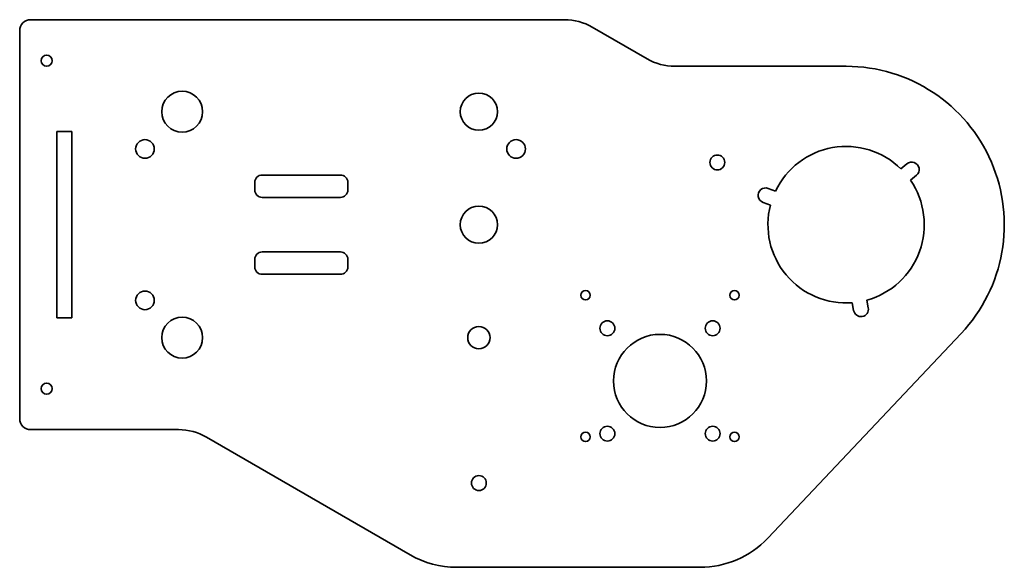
# Model space of a CAD drawing. Header units: millimetres. Extents: x -222 to 42, y -92 to 55.
import ezdxf

# ---------------------------------------------------------------- set-up
doc = ezdxf.new("R2010")
doc.units = ezdxf.units.MM
doc.layers.add('1', color=7, linetype='Continuous', true_color=0xffffff)

msp = doc.modelspace()

# ---------------------------------------------------------------- linework, layer by layer
at = {"layer": '1', "color": 252, "linetype": 'Continuous', "lineweight": 35}
for p, q in [((-75.669873, 55), (-219, 55)), ((-53.480762, 44.509619), (-68.169873, 52.990381)), ((-222, 52), (-222, -52)), ((0, 42.5), (-45.980762, 42.5)), ((-212, 25), (-212, -25)), ((-208, 25), (-212, 25)), ((-208, -25), (-208, 25)), ((14.728235, 14.969271), (16.333447, 16.316204)), ((-156.85, 13.32), (-135.85, 13.32)), ((18.904597, 13.252026), (17.299386, 11.905094)), ((-158.85, 9.32), (-158.85, 11.32)), ((-133.85, 11.32), (-133.85, 9.32)), ((-18.959806, 9.029161), (-20.92889, 9.745849)), ((-20.92889, 9.745849), (-18.959806, 9.029161)), ((-156.85, 7.32), (-135.85, 7.32)), ((-20.327887, 5.27039), (-22.296971, 5.987078)), ((-22.296971, 5.987078), (-20.327887, 5.27039)), ((-135.85, -7.32), (-156.85, -7.32)), ((-158.85, -11.32), (-158.85, -9.32)), ((-133.85, -9.32), (-133.85, -11.32)), ((-135.85, -13.32), (-156.85, -13.32)), ((1.660421, -20.934254), (2.024293, -22.997875)), ((2.024293, -22.997875), (1.660421, -20.934254)), ((5.963524, -22.303282), (5.599652, -20.239662)), ((5.599652, -20.239662), (5.963524, -22.303282)), ((-208, -25), (-212, -25)), ((-21.053159, -84.118981), (30.879582, -29.201052)), ((-219, -55), (-179.315042, -55)), ((-171.815042, -57.009619), (-117.111841, -88.592527)), ((-104.611841, -91.941892), (-39.217619, -91.941892))]:
    msp.add_line(p, q, dxfattribs=at)
for centre, radius in [((-214.75, 44), 1.5), ((-178.35, 30.32), 5.5), ((-98.65, 30.32), 5), ((-188.35, 20.32), 2.5), ((-88.65, 20.32), 2.5), ((-34.6, 16.689054), 2), ((-98.65, 0), 5), ((-188.35, -20.32), 2.5), ((-69.9844, -18.941892), 1.25), ((-29.9844, -18.941892), 1.25), ((-178.35, -30.32), 5.5), ((-64.126536, -27.799756), 2), ((-35.842264, -27.799756), 2), ((-98.65, -30.32), 3), ((-49.9844, -41.941892), 12.5), ((-214.75, -44), 1.5), ((-64.126536, -56.084027), 2), ((-35.842264, -56.084027), 2), ((-69.9844, -56.941892), 1.25), ((-29.9844, -56.941892), 1.25), ((-98.65, -69.344115), 2)]:
    msp.add_circle(centre, radius, dxfattribs=at)
for centre, radius, start, end in [((-219, 52), 3, 90, 180), ((-75.669873, 40), 15, 60, 90), ((-45.980762, 57.5), 15, 240, 270), ((0, 0), 42.5, 316.60031, 90), ((0, 0), 21, 45.465024, 154.534976), ((17.619022, 14.784115), 2, 310, 130), ((-156.85, 11.32), 2, 90, 180), ((-135.85, 11.32), 2, 0, 90), ((0, 0), 21, 285.465024, 34.534976), ((-156.85, 9.32), 2, 180, 270), ((-135.85, 9.32), 2, 270, 0), ((-21.61293, 7.866463), 2, 70, 250), ((0, 0), 21, 165.465024, 274.534976), ((-156.85, -9.32), 2, 90, 180), ((-135.85, -9.32), 2, 0, 90), ((-156.85, -11.32), 2, 180, 270), ((-135.85, -11.32), 2, 270, 0), ((3.993908, -22.650578), 2, 190, 10), ((-219, -52), 3, 180, 270), ((-179.315042, -70), 15, 60, 90), ((-39.217619, -66.941892), 25, 270, 316.60031), ((-104.611841, -66.941892), 25, 240, 270)]:
    msp.add_arc(centre, radius, start, end, dxfattribs=at)

doc.saveas('drawing.dxf')
